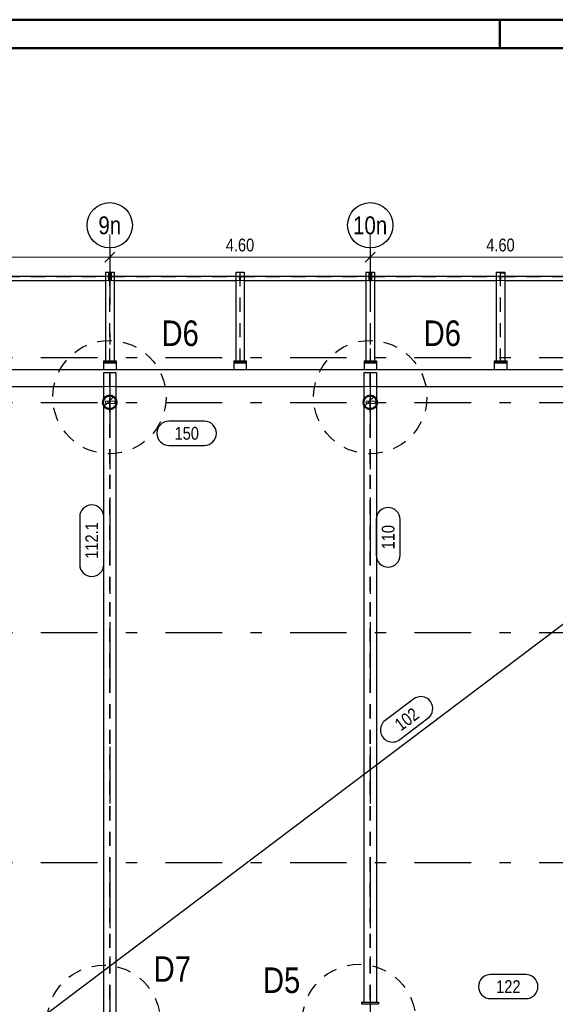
# Model space of a CAD drawing. Header units: millimetres. Extents: x -8.5 to 60.3, y 0 to 42.
# Tile 104 of 109: x 17.2 to 21.9, y 33.4 to 42. Entities that reach past the tile are written whole.
import ezdxf
from ezdxf.enums import TextEntityAlignment as Align

# ---------------------------------------------------------------- set-up
doc = ezdxf.new("R2010")
doc.units = ezdxf.units.MM
doc.linetypes.add('DASHDOTX2', pattern=[2, 1, -0.5, 0, -0.5])
doc.linetypes.add('HIDDEN', pattern=[0.375, 0.25, -0.125])
doc.layers.add('Achsen', color=7, linetype='Continuous', lineweight=20)
doc.layers.add('Pos.Nummern', color=7, linetype='Continuous', lineweight=20)
doc.styles.add('Arial Narrow', font='ARIALN.TTF')
doc.dimstyles.new('Arch_Strakon_dimstyle', dxfattribs={"dimtxt": 11.25, "dimasz": 1, "dimexe": 1.25, "dimexo": 0.0625, "dimgap": 1, "dimtad": 0, "dimdec": 3, "dimzin": 12, "dimdsep": 46, "dimtxsty": 'Arial Narrow', "dimblk": 'Arrowhead_Tick', "dimsah": 1, "dimcen": 0, "dimse1": 1, "dimse2": 1, "dimclrd": 6, "dimclrt": 3, "dimazin": 0, "dimtfac": 1, "dimtdec": 4, "dimtmove": 0, "dimatfit": 3, "dimldrblk": 'NONE', "dimfxl": 1, "dimtvp": 1, "dimtolj": 1, "dimtzin": 0, "dimlwd": 13, "dimarcsym": 2})
pattern_1 = [(45, (0, 0), (-0.1767767, 0.1767767), [0.125, -0.05]), (45, (-0.0884, 0.0884), (-0.1767767, 0.1767767), [])]

# ---------------------------------------------------------------- blocks, each defined once
blk = doc.blocks.new('Arrowhead_Tick')
at = {"color": 0, "linetype": 'Continuous', "lineweight": -2, "ltscale": 0.5}
for p, q in [((0, 20), (0, -10)), ((-1, 0), (0, 0)), ((10, 0), (0, 0))]:
    blk.add_line(p, q, dxfattribs=at)
at = {"color": 2, "linetype": 'Continuous', "lineweight": 35, "ltscale": 0.5}
blk.add_line((4.42, 4.42), (-4.42, -4.42), dxfattribs=at)
blk = doc.blocks.new('*D531')
at = {"color": 6, "linetype": 'Continuous', "lineweight": 13}
blk.add_line((15.7164, 39.9541), (17.9964, 39.9541), dxfattribs=at)
at = {"layer": 'Defpoints', "color": 0}
for p in [(15.7064, 40.036), (18.0064, 40.036), (18.0064, 39.9541)]:
    blk.add_point(p, dxfattribs=at)
at = {"color": 6, "lineweight": 13, "xscale": 0.01, "yscale": 0.01, "zscale": 0.01}
blk.add_blockref('Arrowhead_Tick', (18.0064, 39.9541), dxfattribs=at)
at = {"color": 6, "lineweight": 13, "xscale": 0.01, "yscale": 0.01, "zscale": 0.01, "rotation": 180}
blk.add_blockref('Arrowhead_Tick', (15.7064, 39.9541), dxfattribs=at)
at = {"color": 3, "lineweight": 0, "insert": (16.8564, 40.0616), "char_height": 0.1125, "attachment_point": 5, "style": 'Arial Narrow'}
blk.add_mtext('\\A1;4.60', dxfattribs=at)
blk = doc.blocks.new('_None')
blk = doc.blocks.new('*D532')
at = {"color": 6, "linetype": 'Continuous', "lineweight": 13}
blk.add_line((18.0164, 39.9541), (20.2964, 39.9541), dxfattribs=at)
at = {"layer": 'Defpoints', "color": 0}
for p in [(18.0064, 40.036), (20.3064, 40.036), (20.3064, 39.9541)]:
    blk.add_point(p, dxfattribs=at)
at = {"color": 6, "lineweight": 13, "xscale": 0.01, "yscale": 0.01, "zscale": 0.01}
blk.add_blockref('Arrowhead_Tick', (20.3064, 39.9541), dxfattribs=at)
at = {"color": 6, "lineweight": 13, "xscale": 0.01, "yscale": 0.01, "zscale": 0.01, "rotation": 180}
blk.add_blockref('Arrowhead_Tick', (18.0064, 39.9541), dxfattribs=at)
at = {"color": 3, "lineweight": 0, "insert": (19.1564, 40.0616), "char_height": 0.1125, "attachment_point": 5, "style": 'Arial Narrow'}
blk.add_mtext('\\A1;4.60', dxfattribs=at)
blk = doc.blocks.new('*D533')
at = {"color": 6, "linetype": 'Continuous', "lineweight": 13}
blk.add_line((20.3164, 39.9541), (22.5964, 39.9541), dxfattribs=at)
at = {"layer": 'Defpoints', "color": 0}
for p in [(20.3064, 40.036), (22.6064, 40.036), (22.6064, 39.9541)]:
    blk.add_point(p, dxfattribs=at)
at = {"color": 6, "lineweight": 13, "xscale": 0.01, "yscale": 0.01, "zscale": 0.01}
blk.add_blockref('Arrowhead_Tick', (22.6064, 39.9541), dxfattribs=at)
at = {"color": 6, "lineweight": 13, "xscale": 0.01, "yscale": 0.01, "zscale": 0.01, "rotation": 180}
blk.add_blockref('Arrowhead_Tick', (20.3064, 39.9541), dxfattribs=at)
at = {"color": 3, "lineweight": 0, "insert": (21.4564, 40.0616), "char_height": 0.1125, "attachment_point": 5, "style": 'Arial Narrow'}
blk.add_mtext('\\A1;4.60', dxfattribs=at)

msp = doc.modelspace()

# ---------------------------------------------------------------- hatches: boundary and pattern name
at = {"lineweight": 13}
h = msp.add_hatch(dxfattribs=at)
h.set_pattern_fill('bB', color=6, scale=0.01, angle=45, style=0, pattern_type=2)
h.set_pattern_definition(pattern_1)
h.paths.add_polyline_path([(18.066455, 38.673965), (18.066435, 38.67551), (18.066376, 38.677054), (18.066276, 38.678595), (18.066137, 38.680134), (18.065959, 38.681669), (18.06574, 38.683198), (18.065483, 38.684722), (18.065186, 38.686238), (18.064851, 38.687746), (18.064477, 38.689245), (18.064064, 38.690734), (18.063613, 38.692212), (18.063125, 38.693677), (18.062598, 38.69513), (18.062035, 38.696569), (18.061434, 38.697992), (18.060797, 38.6994), (18.060124, 38.700791), (18.059416, 38.702164), (18.058672, 38.703518), (18.057894, 38.704853), (18.057082, 38.706167), (18.056236, 38.70746), (18.055357, 38.70873), (18.054446, 38.709978), (18.053502, 38.711202), (18.052528, 38.712401), (18.051523, 38.713574), (18.050488, 38.714721), (18.049424, 38.715842), (18.048332, 38.716934), (18.047212, 38.717998), (18.046064, 38.719033), (18.044891, 38.720038), (18.043692, 38.721012), (18.042468, 38.721955), (18.04122, 38.722867), (18.03995, 38.723746), (18.038657, 38.724591), (18.037343, 38.725404), (18.036008, 38.726182), (18.034654, 38.726926), (18.033281, 38.727634), (18.03189, 38.728307), (18.030482, 38.728944), (18.029059, 38.729544), (18.02762, 38.730108), (18.026168, 38.730634), (18.024702, 38.731123), (18.023224, 38.731574), (18.021735, 38.731987), (18.020236, 38.732361), (18.018728, 38.732696), (18.017212, 38.732993), (18.015689, 38.73325), (18.014159, 38.733468), (18.012624, 38.733647), (18.011086, 38.733786), (18.009544, 38.733885), (18.008, 38.733945), (18.006455, 38.733965), (18.00491, 38.733945), (18.003366, 38.733885), (18.001825, 38.733786), (18.000286, 38.733647), (17.998751, 38.733468), (17.997222, 38.73325), (17.995698, 38.732993), (17.994182, 38.732696), (17.992674, 38.732361), (17.991175, 38.731987), (17.989686, 38.731574), (17.988208, 38.731123), (17.986743, 38.730634), (17.98529, 38.730108), (17.983851, 38.729544), (17.982428, 38.728944), (17.98102, 38.728307), (17.97963, 38.727634), (17.978257, 38.726926), (17.976902, 38.726182), (17.975568, 38.725404), (17.974253, 38.724591), (17.972961, 38.723746), (17.97169, 38.722867), (17.970442, 38.721955), (17.969219, 38.721012), (17.96802, 38.720038), (17.966846, 38.719033), (17.965699, 38.717998), (17.964579, 38.716934), (17.963486, 38.715842), (17.962422, 38.714721), (17.961387, 38.713574), (17.960382, 38.712401), (17.959408, 38.711202), (17.958465, 38.709978), (17.957553, 38.70873), (17.956675, 38.70746), (17.955829, 38.706167), (17.955016, 38.704853), (17.954238, 38.703518), (17.953494, 38.702164), (17.952786, 38.700791), (17.952113, 38.6994), (17.951476, 38.697992), (17.950876, 38.696569), (17.950312, 38.69513), (17.949786, 38.693677), (17.949297, 38.692212), (17.948846, 38.690734), (17.948433, 38.689245), (17.948059, 38.687746), (17.947724, 38.686238), (17.947427, 38.684722), (17.94717, 38.683198), (17.946952, 38.681669), (17.946773, 38.680134), (17.946634, 38.678595), (17.946535, 38.677054), (17.946475, 38.67551), (17.946455, 38.673965), (17.946475, 38.67242), (17.946535, 38.670876), (17.946634, 38.669334), (17.946773, 38.667796), (17.946952, 38.666261), (17.94717, 38.664732), (17.947427, 38.663208), (17.947724, 38.661692), (17.948059, 38.660184), (17.948433, 38.658685), (17.948846, 38.657196), (17.949297, 38.655718), (17.949786, 38.654252), (17.950312, 38.6528), (17.950876, 38.651361), (17.951476, 38.649938), (17.952113, 38.64853), (17.952786, 38.647139), (17.953494, 38.645766), (17.954238, 38.644412), (17.955016, 38.643077), (17.955829, 38.641763), (17.956675, 38.64047), (17.957553, 38.6392), (17.958465, 38.637952), (17.959408, 38.636728), (17.960382, 38.635529), (17.961387, 38.634356), (17.962422, 38.633209), (17.963486, 38.632088), (17.964579, 38.630996), (17.965699, 38.629932), (17.966846, 38.628897), (17.96802, 38.627892), (17.969219, 38.626918), (17.970442, 38.625975), (17.97169, 38.625063), (17.972961, 38.624184), (17.974253, 38.623338), (17.975568, 38.622526), (17.976902, 38.621748), (17.978257, 38.621004), (17.97963, 38.620296), (17.98102, 38.619623), (17.982428, 38.618986), (17.983851, 38.618386), (17.98529, 38.617822), (17.986743, 38.617296), (17.988208, 38.616807), (17.989686, 38.616356), (17.991175, 38.615943), (17.992674, 38.615569), (17.994182, 38.615234), (17.995698, 38.614937), (17.997222, 38.61468), (17.998751, 38.614462), (18.000286, 38.614283), (18.001825, 38.614144), (18.003366, 38.614045), (18.00491, 38.613985), (18.006455, 38.613965), (18.008, 38.613985), (18.009544, 38.614045), (18.011086, 38.614144), (18.012624, 38.614283), (18.014159, 38.614462), (18.015689, 38.61468), (18.017212, 38.614937), (18.018728, 38.615234), (18.020236, 38.615569), (18.021735, 38.615943), (18.023224, 38.616356), (18.024702, 38.616807), (18.026168, 38.617296), (18.02762, 38.617822), (18.029059, 38.618386), (18.030482, 38.618986), (18.03189, 38.619623), (18.033281, 38.620296), (18.034654, 38.621004), (18.036008, 38.621748), (18.037343, 38.622526), (18.038657, 38.623338), (18.03995, 38.624184), (18.04122, 38.625063), (18.042468, 38.625975), (18.043692, 38.626918), (18.044891, 38.627892), (18.046064, 38.628897), (18.047212, 38.629932), (18.048332, 38.630996), (18.049424, 38.632088), (18.050488, 38.633209), (18.051523, 38.634356), (18.052528, 38.635529), (18.053502, 38.636728), (18.054446, 38.637952), (18.055357, 38.6392), (18.056236, 38.64047), (18.057082, 38.641763), (18.057894, 38.643077), (18.058672, 38.644412), (18.059416, 38.645766), (18.060124, 38.647139), (18.060797, 38.64853), (18.061434, 38.649938), (18.062035, 38.651361), (18.062598, 38.6528), (18.063125, 38.654252), (18.063613, 38.655718), (18.064064, 38.657196), (18.064477, 38.658685), (18.064851, 38.660184), (18.065186, 38.661692), (18.065483, 38.663208), (18.06574, 38.664732), (18.065959, 38.666261), (18.066137, 38.667796), (18.066276, 38.669334), (18.066376, 38.670876), (18.066435, 38.67242)])
h = msp.add_hatch(dxfattribs=at)
h.set_pattern_fill('bB', color=6, scale=0.01, angle=45, style=0, pattern_type=2)
h.set_pattern_definition(pattern_1)
h.paths.add_polyline_path([(20.366458, 38.673965), (20.366438, 38.67551), (20.366378, 38.677054), (20.366279, 38.678595), (20.36614, 38.680134), (20.365961, 38.681669), (20.365743, 38.683198), (20.365486, 38.684722), (20.365189, 38.686238), (20.364854, 38.687746), (20.36448, 38.689245), (20.364067, 38.690734), (20.363616, 38.692212), (20.363127, 38.693677), (20.362601, 38.69513), (20.362037, 38.696569), (20.361437, 38.697992), (20.3608, 38.6994), (20.360127, 38.700791), (20.359419, 38.702164), (20.358675, 38.703518), (20.357897, 38.704853), (20.357084, 38.706167), (20.356239, 38.70746), (20.35536, 38.70873), (20.354448, 38.709978), (20.353505, 38.711202), (20.352531, 38.712401), (20.351526, 38.713574), (20.350491, 38.714721), (20.349427, 38.715842), (20.348335, 38.716934), (20.347214, 38.717998), (20.346067, 38.719033), (20.344894, 38.720038), (20.343695, 38.721012), (20.342471, 38.721955), (20.341223, 38.722867), (20.339953, 38.723746), (20.33866, 38.724591), (20.337346, 38.725404), (20.336011, 38.726182), (20.334657, 38.726926), (20.333284, 38.727634), (20.331893, 38.728307), (20.330485, 38.728944), (20.329062, 38.729544), (20.327623, 38.730108), (20.326171, 38.730634), (20.324705, 38.731123), (20.323227, 38.731574), (20.321738, 38.731987), (20.320239, 38.732361), (20.318731, 38.732696), (20.317215, 38.732993), (20.315691, 38.73325), (20.314162, 38.733468), (20.312627, 38.733647), (20.311088, 38.733786), (20.309547, 38.733885), (20.308003, 38.733945), (20.306458, 38.733965), (20.304913, 38.733945), (20.303369, 38.733885), (20.301827, 38.733786), (20.300289, 38.733647), (20.298754, 38.733468), (20.297225, 38.73325), (20.295701, 38.732993), (20.294185, 38.732696), (20.292677, 38.732361), (20.291178, 38.731987), (20.289689, 38.731574), (20.288211, 38.731123), (20.286745, 38.730634), (20.285293, 38.730108), (20.283854, 38.729544), (20.282431, 38.728944), (20.281023, 38.728307), (20.279632, 38.727634), (20.278259, 38.726926), (20.276905, 38.726182), (20.27557, 38.725404), (20.274256, 38.724591), (20.272963, 38.723746), (20.271693, 38.722867), (20.270445, 38.721955), (20.269221, 38.721012), (20.268022, 38.720038), (20.266849, 38.719033), (20.265702, 38.717998), (20.264581, 38.716934), (20.263489, 38.715842), (20.262425, 38.714721), (20.26139, 38.713574), (20.260385, 38.712401), (20.259411, 38.711202), (20.258468, 38.709978), (20.257556, 38.70873), (20.256677, 38.70746), (20.255831, 38.706167), (20.255019, 38.704853), (20.254241, 38.703518), (20.253497, 38.702164), (20.252789, 38.700791), (20.252116, 38.6994), (20.251479, 38.697992), (20.250879, 38.696569), (20.250315, 38.69513), (20.249789, 38.693677), (20.2493, 38.692212), (20.248849, 38.690734), (20.248436, 38.689245), (20.248062, 38.687746), (20.247727, 38.686238), (20.24743, 38.684722), (20.247173, 38.683198), (20.246955, 38.681669), (20.246776, 38.680134), (20.246637, 38.678595), (20.246538, 38.677054), (20.246478, 38.67551), (20.246458, 38.673965), (20.246478, 38.67242), (20.246538, 38.670876), (20.246637, 38.669334), (20.246776, 38.667796), (20.246955, 38.666261), (20.247173, 38.664732), (20.24743, 38.663208), (20.247727, 38.661692), (20.248062, 38.660184), (20.248436, 38.658685), (20.248849, 38.657196), (20.2493, 38.655718), (20.249789, 38.654252), (20.250315, 38.6528), (20.250879, 38.651361), (20.251479, 38.649938), (20.252116, 38.64853), (20.252789, 38.647139), (20.253497, 38.645766), (20.254241, 38.644412), (20.255019, 38.643077), (20.255831, 38.641763), (20.256677, 38.64047), (20.257556, 38.6392), (20.258468, 38.637952), (20.259411, 38.636728), (20.260385, 38.635529), (20.26139, 38.634356), (20.262425, 38.633209), (20.263489, 38.632088), (20.264581, 38.630996), (20.265702, 38.629932), (20.266849, 38.628897), (20.268022, 38.627892), (20.269221, 38.626918), (20.270445, 38.625975), (20.271693, 38.625063), (20.272963, 38.624184), (20.274256, 38.623338), (20.27557, 38.622526), (20.276905, 38.621748), (20.278259, 38.621004), (20.279632, 38.620296), (20.281023, 38.619623), (20.282431, 38.618986), (20.283854, 38.618386), (20.285293, 38.617822), (20.286745, 38.617296), (20.288211, 38.616807), (20.289689, 38.616356), (20.291178, 38.615943), (20.292677, 38.615569), (20.294185, 38.615234), (20.295701, 38.614937), (20.297225, 38.61468), (20.298754, 38.614462), (20.300289, 38.614283), (20.301827, 38.614144), (20.303369, 38.614045), (20.304913, 38.613985), (20.306458, 38.613965), (20.308003, 38.613985), (20.309547, 38.614045), (20.311088, 38.614144), (20.312627, 38.614283), (20.314162, 38.614462), (20.315691, 38.61468), (20.317215, 38.614937), (20.318731, 38.615234), (20.320239, 38.615569), (20.321738, 38.615943), (20.323227, 38.616356), (20.324705, 38.616807), (20.326171, 38.617296), (20.327623, 38.617822), (20.329062, 38.618386), (20.330485, 38.618986), (20.331893, 38.619623), (20.333284, 38.620296), (20.334657, 38.621004), (20.336011, 38.621748), (20.337346, 38.622526), (20.33866, 38.623338), (20.339953, 38.624184), (20.341223, 38.625063), (20.342471, 38.625975), (20.343695, 38.626918), (20.344894, 38.627892), (20.346067, 38.628897), (20.347214, 38.629932), (20.348335, 38.630996), (20.349427, 38.632088), (20.350491, 38.633209), (20.351526, 38.634356), (20.352531, 38.635529), (20.353505, 38.636728), (20.354448, 38.637952), (20.35536, 38.6392), (20.356239, 38.64047), (20.357084, 38.641763), (20.357897, 38.643077), (20.358675, 38.644412), (20.359419, 38.645766), (20.360127, 38.647139), (20.3608, 38.64853), (20.361437, 38.649938), (20.362037, 38.651361), (20.362601, 38.6528), (20.363127, 38.654252), (20.363616, 38.655718), (20.364067, 38.657196), (20.36448, 38.658685), (20.364854, 38.660184), (20.365189, 38.661692), (20.365486, 38.663208), (20.365743, 38.664732), (20.365961, 38.666261), (20.36614, 38.667796), (20.366279, 38.669334), (20.366378, 38.670876), (20.366438, 38.67242)])

# ---------------------------------------------------------------- linework, layer by layer
at = {"color": 4, "linetype": 'Continuous', "lineweight": 50}
for p, q in [((59.45, 42.05), (0, 42.05)), ((59.2, 41.8), (1, 41.8))]:
    msp.add_line(p, q, dxfattribs=at)
at = {"color": 4, "linetype": 'Continuous', "lineweight": 50, "ltscale": 2}
msp.add_line((21.45, 42.05), (21.45, 41.8), dxfattribs=at)
at = {"color": 6, "linetype": 'HIDDEN', "lineweight": 13, "ltscale": 0.5}
for p, q in [((16.860787, 39.782142), (18.002187, 39.782142)), ((17.968962, 39.786392), (18.002187, 39.786392)), ((17.995162, 39.789642), (18.000162, 39.789642)), ((17.995162, 39.783142), (18.000162, 39.783142)), ((18.002187, 39.786392), (18.002187, 39.748892)), ((18.004687, 39.823892), (18.004687, 39.041467)), ((18.008237, 39.823892), (18.008237, 39.041467)), ((18.010737, 39.786392), (18.043962, 39.786392)), ((18.010737, 39.786392), (18.010737, 39.748892)), ((18.010737, 39.782142), (19.152137, 39.782142)), ((18.013162, 39.789642), (18.018162, 39.789642)), ((18.013162, 39.783142), (18.018162, 39.783142)), ((19.118912, 39.786392), (19.152137, 39.786392)), ((19.152137, 39.786392), (19.152137, 39.748892)), ((19.154637, 39.823892), (19.154637, 39.041467)), ((19.158187, 39.823892), (19.158187, 39.041467)), ((19.160787, 39.786392), (19.193912, 39.786392)), ((19.160787, 39.786392), (19.160787, 39.748892)), ((19.160787, 39.782142), (20.302187, 39.782142)), ((20.268962, 39.786392), (20.302187, 39.786392)), ((20.295162, 39.789642), (20.300162, 39.789642)), ((20.295162, 39.783142), (20.300162, 39.783142)), ((20.302187, 39.786392), (20.302187, 39.748892)), ((20.304687, 39.823892), (20.304687, 39.041467)), ((20.308237, 39.823892), (20.308237, 39.041467)), ((20.310737, 39.786392), (20.343962, 39.786392)), ((20.310737, 39.786392), (20.310737, 39.748892)), ((20.310737, 39.782142), (21.452137, 39.782142)), ((20.313162, 39.789642), (20.318162, 39.789642)), ((20.313162, 39.783142), (20.318162, 39.783142)), ((21.418912, 39.786392), (21.452137, 39.786392)), ((21.452137, 39.786392), (21.452137, 39.748892)), ((21.454637, 39.823892), (21.454637, 39.041467)), ((21.458187, 39.823892), (21.458187, 39.041467)), ((21.458187, 39.819642), (21.490062, 39.819642)), ((21.458187, 39.814642), (21.490062, 39.814642)), ((21.460687, 39.786392), (21.493912, 39.786392)), ((21.460687, 39.786392), (21.460687, 39.748892)), ((21.460687, 39.782142), (22.602187, 39.782142)), ((21.470312, 39.819642), (21.470312, 39.814642)), ((21.479812, 39.819642), (21.479812, 39.814642)), ((21.490062, 39.819642), (21.490062, 39.814642)), ((17.968962, 39.748892), (17.995162, 39.748892)), ((18.000162, 39.748892), (18.002187, 39.748892)), ((18.010737, 39.748892), (18.013162, 39.748892)), ((18.018162, 39.748892), (18.043962, 39.748892)), ((19.118912, 39.748892), (19.152137, 39.748892)), ((19.160787, 39.748892), (19.193912, 39.748892)), ((20.268962, 39.748892), (20.295162, 39.748892)), ((20.300162, 39.748892), (20.302187, 39.748892)), ((20.310737, 39.748892), (20.313162, 39.748892)), ((20.318162, 39.748892), (20.343962, 39.748892)), ((21.418912, 39.748892), (21.452137, 39.748892)), ((21.460687, 39.748892), (21.493912, 39.748892)), ((17.968962, 39.041467), (18.004687, 39.041467)), ((18.008237, 39.041467), (18.043962, 39.041467)), ((19.118912, 39.041467), (19.154637, 39.041467)), ((19.158187, 39.041467), (19.193912, 39.041467)), ((20.268962, 39.041467), (20.304687, 39.041467)), ((20.308237, 39.041467), (20.343962, 39.041467)), ((21.418912, 39.041467), (21.454637, 39.041467)), ((21.458187, 39.041467), (21.493912, 39.041467)), ((17.951235, 38.935798), (18.003235, 38.935798)), ((18.003235, 38.935798), (18.003235, 30.531465)), ((18.009235, 38.935798), (18.061235, 38.935798)), ((18.009235, 38.935798), (18.009235, 30.531465)), ((20.251235, 38.935798), (20.303235, 38.935798)), ((20.303235, 38.935798), (20.303235, 33.381477)), ((20.309235, 38.935798), (20.361235, 38.935798)), ((20.309235, 38.935798), (20.309235, 33.381477)), ((18.003235, 38.878966), (18.009235, 38.878966)), ((20.303235, 38.878966), (20.309235, 38.878966)), ((17.951235, 38.813986), (18.061235, 38.813986)), ((20.251235, 38.813986), (20.361235, 38.813986)), ((17.951235, 38.697323), (17.951235, 38.650607)), ((17.969674, 38.684033), (18.049674, 38.684033)), ((17.969674, 38.683965), (17.969674, 38.663965)), ((17.969674, 38.663965), (18.049674, 38.663965)), ((18.049674, 38.683965), (18.049674, 38.663965)), ((18.061235, 38.698148), (18.061235, 38.649782)), ((20.251235, 38.697318), (20.251235, 38.650612)), ((20.269677, 38.684044), (20.349677, 38.684044)), ((20.269677, 38.683965), (20.269677, 38.663965)), ((20.269677, 38.663965), (20.349677, 38.663965)), ((20.349677, 38.683965), (20.349677, 38.663965)), ((20.361235, 38.698153), (20.361235, 38.649777))]:
    msp.add_line(p, q, dxfattribs=at)
at = {"color": 3, "linetype": 'Continuous', "lineweight": 25}
for p, q in [((13.443188, 30.266415), (24.991608, 38.963967)), ((18.841405, 38.507495), (18.52878, 38.507495)), ((18.52878, 38.294995), (18.841405, 38.294995)), ((17.74103, 37.662612), (17.74103, 37.244237)), ((17.95353, 37.244237), (17.95353, 37.662612)), ((20.358346, 37.63965), (20.358346, 37.327025)), ((20.570846, 37.327025), (20.570846, 37.63965))]:
    msp.add_line(p, q, dxfattribs=at)
at = {"color": 3, "linetype": 'HIDDEN', "lineweight": 25, "ltscale": 0.5}
for centre in [(18.003449, 38.720285), (20.306234, 38.720285), (17.952609, 33.208965), (20.207709, 33.21676)]:
    msp.add_circle(centre, 0.5, dxfattribs=at)
at = {"color": 4, "linetype": 'Continuous', "lineweight": 50}
for centre in [(18.006455, 38.673965), (20.306458, 38.673965)]:
    msp.add_circle(centre, 0.06, dxfattribs=at)
at = {"color": 3, "linetype": 'Continuous', "lineweight": 25}
for centre, start, end in [((18.52878, 38.401245), 90, 270), ((18.841405, 38.401245), 270, 90), ((17.84728, 37.662612), 0, 180), ((20.464596, 37.63965), 0, 180), ((20.464596, 37.327025), 180, 0), ((17.84728, 37.244237), 180, 0)]:
    msp.add_arc(centre, 0.10625, start, end, dxfattribs=at)
at = {"layer": 'Achsen', "color": 3, "linetype": 'DASHDOTX2', "lineweight": 25, "ltscale": 0.5}
for p, q in [((18.006433, 40.036001), (18.006433, 26.960845)), ((20.306433, 40.036001), (20.306433, 26.960845)), ((3.097933, 39.786415), (25.88538, 39.786415)), ((3.097933, 39.068915), (25.88538, 39.068915)), ((3.097933, 38.673915), (25.88538, 38.673915)), ((3.097933, 36.643915), (25.88538, 36.643915)), ((3.097933, 34.613915), (25.88538, 34.613915))]:
    msp.add_line(p, q, dxfattribs=at)
at = {"layer": 'Achsen', "color": 3, "linetype": 'Continuous', "lineweight": 25}
for p, q in [((16.893912, 39.786392), (17.968962, 39.786392)), ((17.968962, 39.823892), (17.995162, 39.823892)), ((17.968962, 39.823892), (17.968962, 39.041467)), ((17.995162, 39.823892), (18.000162, 39.823892)), ((17.995162, 39.823892), (17.995162, 39.748892)), ((18.000162, 39.823892), (18.013162, 39.823892)), ((18.000162, 39.823892), (18.000162, 39.748892)), ((18.013162, 39.823892), (18.018162, 39.823892)), ((18.013162, 39.823892), (18.013162, 39.748892)), ((18.018162, 39.823892), (18.043962, 39.823892)), ((18.018162, 39.823892), (18.018162, 39.748892)), ((18.043962, 39.823892), (18.043962, 39.041467)), ((18.043962, 39.786392), (19.118912, 39.786392)), ((19.118912, 39.823892), (19.193912, 39.823892)), ((19.118912, 39.823892), (19.118912, 39.041467)), ((19.193912, 39.823892), (19.193912, 39.041467)), ((19.193912, 39.786392), (20.268962, 39.786392)), ((20.268962, 39.823892), (20.295162, 39.823892)), ((20.268962, 39.823892), (20.268962, 39.041467)), ((20.295162, 39.823892), (20.300162, 39.823892)), ((20.295162, 39.823892), (20.295162, 39.748892)), ((20.300162, 39.823892), (20.313162, 39.823892)), ((20.300162, 39.823892), (20.300162, 39.748892)), ((20.313162, 39.823892), (20.318162, 39.823892)), ((20.313162, 39.823892), (20.313162, 39.748892)), ((20.318162, 39.823892), (20.343962, 39.823892)), ((20.318162, 39.823892), (20.318162, 39.748892)), ((20.343962, 39.823892), (20.343962, 39.041467)), ((20.343962, 39.786392), (21.418912, 39.786392)), ((21.418912, 39.823892), (21.493912, 39.823892)), ((21.418912, 39.823892), (21.418912, 39.041467)), ((21.493912, 39.823892), (21.493912, 39.041467)), ((21.493912, 39.786392), (22.568962, 39.786392)), ((16.893912, 39.748892), (17.968962, 39.748892)), ((17.995162, 39.748892), (18.000162, 39.748892)), ((18.013162, 39.748892), (18.018162, 39.748892)), ((18.043962, 39.748892), (19.118912, 39.748892)), ((19.193912, 39.748892), (20.268962, 39.748892)), ((20.295162, 39.748892), (20.300162, 39.748892)), ((20.313162, 39.748892), (20.318162, 39.748892)), ((20.343962, 39.748892), (21.418912, 39.748892)), ((21.493912, 39.748892), (22.568962, 39.748892)), ((17.951446, 39.023967), (18.061437, 39.023967)), ((17.951462, 39.041467), (17.968962, 39.041467)), ((17.951462, 39.041467), (17.951462, 39.031467)), ((17.951462, 39.031467), (18.061462, 39.031467)), ((17.951462, 39.031467), (17.951462, 39.023967)), ((17.951462, 39.023967), (17.951462, 38.963965)), ((18.043962, 39.041467), (18.061462, 39.041467)), ((18.061462, 39.041467), (18.061462, 39.031467)), ((18.061462, 39.031467), (18.061462, 39.023967)), ((18.061462, 39.023967), (18.061462, 38.963965)), ((19.101396, 39.023967), (19.211387, 39.023967)), ((19.101412, 39.041467), (19.118912, 39.041467)), ((19.101412, 39.041467), (19.101412, 39.031467)), ((19.101412, 39.031467), (19.211412, 39.031467)), ((19.101412, 39.031467), (19.101412, 39.023967)), ((19.101412, 39.023967), (19.101412, 38.963965)), ((19.193912, 39.041467), (19.211412, 39.041467)), ((19.211412, 39.041467), (19.211412, 39.031467)), ((19.211412, 39.031467), (19.211412, 39.023967)), ((19.211412, 39.023967), (19.211412, 38.963965)), ((20.251446, 39.023967), (20.361437, 39.023967)), ((20.251462, 39.041467), (20.268962, 39.041467)), ((20.251462, 39.041467), (20.251462, 39.031467)), ((20.251462, 39.031467), (20.361462, 39.031467)), ((20.251462, 39.031467), (20.251462, 39.023967)), ((20.251462, 39.023967), (20.251462, 38.963965)), ((20.343962, 39.041467), (20.361462, 39.041467)), ((20.361462, 39.041467), (20.361462, 39.031467)), ((20.361462, 39.031467), (20.361462, 39.023967)), ((20.361462, 39.023967), (20.361462, 38.963965)), ((21.401396, 39.023967), (21.511387, 39.023967)), ((21.401412, 39.041467), (21.418912, 39.041467)), ((21.401412, 39.041467), (21.401412, 39.031467)), ((21.401412, 39.031467), (21.511412, 39.031467)), ((21.401412, 39.031467), (21.401412, 39.023967)), ((21.401412, 39.023967), (21.401412, 38.963965)), ((21.493912, 39.041467), (21.511412, 39.041467)), ((21.511412, 39.041467), (21.511412, 39.031467)), ((21.511412, 39.031467), (21.511412, 39.023967)), ((21.511412, 39.023967), (21.511412, 38.963965)), ((4.121234, 38.963965), (24.991608, 38.963965)), ((17.951235, 38.938965), (18.061235, 38.938965)), ((17.951235, 38.938965), (17.951235, 38.697323)), ((18.061235, 38.938965), (18.061235, 38.698148)), ((20.251235, 38.938965), (20.361235, 38.938965)), ((20.251235, 38.938965), (20.251235, 38.697318)), ((20.361235, 38.938965), (20.361235, 38.698153)), ((15.761462, 38.813986), (17.951235, 38.813986)), ((18.061235, 38.813986), (20.251235, 38.813986)), ((20.361235, 38.813986), (22.551235, 38.813986)), ((17.951235, 38.650607), (17.951235, 30.531465)), ((18.061235, 38.649782), (18.061235, 30.531465)), ((20.251235, 38.650612), (20.251235, 33.381477)), ((20.361235, 38.649777), (20.361235, 33.381477)), ((20.228239, 33.381477), (20.378239, 33.381477)), ((20.228239, 33.381477), (20.228239, 33.368977)), ((20.228239, 33.368977), (20.378239, 33.368977)), ((20.378239, 33.381477), (20.378239, 33.368977))]:
    msp.add_line(p, q, dxfattribs=at)
for centre in [(18.006433, 40.236001), (20.306433, 40.236001)]:
    msp.add_circle(centre, 0.2, dxfattribs=at)
at = {"layer": 'Pos.Nummern', "color": 3, "linetype": 'Continuous', "lineweight": 25}
for p, q in [((20.688376, 36.056719), (20.438653, 35.868642)), ((20.566494, 35.698899), (20.816217, 35.886975)), ((21.681133, 33.626389), (21.368508, 33.626389)), ((21.368508, 33.413889), (21.681133, 33.413889))]:
    msp.add_line(p, q, dxfattribs=at)
for centre, start, end in [((20.752297, 35.971847), 306.9848, 126.9848), ((20.502573, 35.78377), 126.9848, 306.9848), ((21.368508, 33.520139), 90, 270), ((21.681133, 33.520139), 270, 90)]:
    msp.add_arc(centre, 0.10625, start, end, dxfattribs=at)

# ---------------------------------------------------------------- texts
at = {"color": 3, "lineweight": 25, "style": 'Arial Narrow'}
msp.add_text('150', height=0.1125, dxfattribs=at).set_placement((18.57878, 38.344995))
for s, p in [('112.1', (17.90353, 37.294237)), ('110', (20.520846, 37.377025))]:
    msp.add_text(s, height=0.1125, rotation=90, dxfattribs=at).set_placement(p)
at = {"layer": 'Achsen', "color": 2, "lineweight": 35, "style": 'Arial Narrow'}
for s, p in [('9n', (18.006433, 40.236001)), ('10n', (20.305633, 40.236001))]:
    msp.add_text(s, height=0.1575, dxfattribs=at).set_placement(p, align=Align.MIDDLE_CENTER)
at = {"layer": 'Pos.Nummern', "color": 3, "lineweight": 25, "style": 'Arial Narrow'}
msp.add_text('102', height=0.1125, rotation=36.9848, dxfattribs=at).set_placement((20.576353, 35.768918))
msp.add_text('122', height=0.1125, dxfattribs=at).set_placement((21.418508, 33.463889))

# ---------------------------------------------------------------- dimensions: what is measured, and where the dimension line sits
at = {"lineweight": 0}
for base, p1, p2, picture, middle in [((18.006433, 39.95414), (15.706433, 40.036001), (18.006433, 40.036001), '*D531', (16.856433, 39.95414)), ((20.306433, 39.95414), (18.006433, 40.036001), (20.306433, 40.036001), '*D532', (19.156433, 39.95414)), ((22.606433, 39.95414), (20.306433, 40.036001), (22.606433, 40.036001), '*D533', (21.456433, 39.95414))]:
    dim = msp.add_linear_dim(base=base, p1=p1, p2=p2, text='4.60', dimstyle='Arch_Strakon_dimstyle', override={"dimscale": 0.01, "dimtxt": 11.25, "dimasz": 1, "dimgap": 5, "dimtad": 1, "dimjust": 0, "dimtih": 0, "dimtoh": 0, "dimdec": 3, "dimdsep": 46, "dimtxsty": 'Arial Narrow', "dimclrd": 6, "dimclrt": 3, "dimtix": 1, "dimtofl": 255, "dimtmove": 0, "dimatfit": 2, "dimfxl": 0, "dimfxlon": 0, "dimtvp": 44.444444, "dimlwd": 13}, dxfattribs=at)
    dim.commit()
    dim.dimension.update_dxf_attribs({"geometry": picture, "text_midpoint": middle, "dimtype": 160})

# ---------------------------------------------------------------- next in the draw order: texts
at = {"color": 4, "lineweight": 50, "char_height": 0.225, "attachment_point": 7, "line_spacing_factor": 0.9, "style": 'Arial Narrow', "bg_fill": 3, "box_fill_scale": 1.2, "bg_fill_color": 256, "bg_fill_true_color": 13158600, "bg_fill_transparency": 0}
for s, insert in [('D6', (18.463412, 39.168219)), ('D6', (20.778265, 39.168219)), ('D7', (18.393752, 33.562735)), ('D5', (19.358877, 33.460689))]:
    msp.add_mtext(s, dxfattribs=dict(at, insert=insert))

doc.saveas('drawing.dxf')
